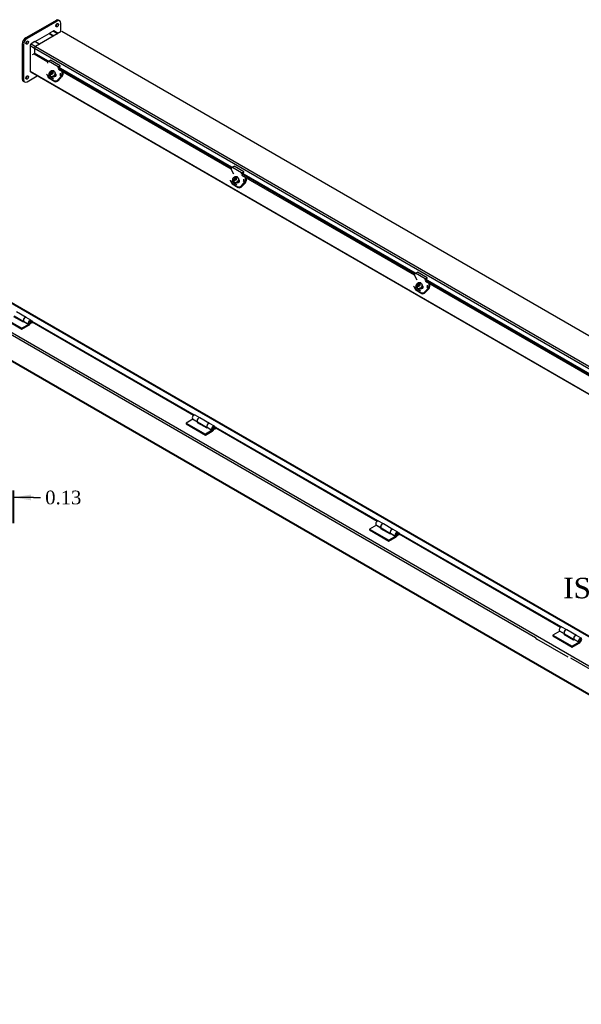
# Model space of a CAD drawing. Header units: inches. Extents: x 2 to 237, y 16 to 158.
# Tile 9 of 10: x 150 to 191, y 86 to 158. Entities that reach past the tile are written whole.
import ezdxf
from ezdxf.enums import TextEntityAlignment as Align

# ---------------------------------------------------------------- set-up
doc = ezdxf.new("R2010")
doc.units = ezdxf.units.IN
doc.header["$MEASUREMENT"] = 0
for name, color, linetype in [('COM40176', 7, 'CONTINUOUS'), ('COM49077', 7, 'CONTINUOUS'), ('COM49084', 7, 'CONTINUOUS'), ('COM50001', 7, 'CONTINUOUS'), ('COM52631', 7, 'CONTINUOUS'), ('COM71024', 7, 'CONTINUOUS'), ('DEFAULT', 7, 'CONTINUOUS'), ('HNG11000', 7, 'CONTINUOUS'), ('QLB30098', 7, 'CONTINUOUS'), ('SCS19419', 7, 'CONTINUOUS')]:
    doc.layers.add(name, color=color, linetype=linetype)
doc.styles.add('SEACAD_TIMES_NEW_ROMAN', font='times.ttf')

# ---------------------------------------------------------------- blocks, each defined once
blk = doc.blocks.new('GDIMGGROUP10')
at = {"layer": 'DEFAULT', "linetype": 'Continuous'}
for points in [[(147.703, 123.562), (147.703, 123.145), (148.953, 123.353)], [(150.328, 123.562), (149.078, 123.353), (150.328, 123.145)]]:
    blk.add_hatch(color=136, dxfattribs=at).paths.add_polyline_path(points)
at = {"layer": 'DEFAULT', "color": 136, "linetype": 'Continuous'}
for p, q in [((148.953, 123.353), (146.453, 123.353)), ((148.953, 121.464), (148.953, 123.853)), ((149.078, 121.464), (149.078, 123.853)), ((150.53, 123.353), (149.078, 123.353)), ((150.53, 123.353), (151.03, 123.353))]:
    blk.add_line(p, q, dxfattribs=at)
at = {"layer": 'DEFAULT', "color": 136, "linetype": 'Continuous', "style": 'SEACAD_TIMES_NEW_ROMAN'}
blk.add_text('0.13', height=1, dxfattribs=at).set_placement((151.38, 123.853), align=Align.TOP_LEFT)

msp = doc.modelspace()

# ---------------------------------------------------------------- linework, layer by layer
at = {"layer": 'COM40176', "color": 7, "linetype": 'Continuous'}
for p, q in [((151.615, 155.275), (151.774, 155.351)), ((152.322, 154.866), (151.615, 155.275)), ((152.481, 154.942), (151.774, 155.351)), ((152.322, 154.866), (152.481, 154.942)), ((152.477, 154.894), (152.481, 154.942)), ((151.477, 154.324), (151.494, 154.292)), ((151.523, 154.278), (151.54, 154.245)), ((151.981, 153.991), (151.54, 154.245)), ((152.155, 154.314), (152.118, 154.335)), ((152.138, 154.346), (152.123, 154.355)), ((152.155, 154.314), (152.138, 154.346)), ((152.318, 154.818), (152.477, 154.894)), ((151.933, 154.16), (151.958, 154.145)), ((165.18, 147.02), (164.989, 147.383)), ((165.05, 147.518), (165.209, 147.594)), ((165.757, 147.11), (165.05, 147.518)), ((165.916, 147.186), (165.209, 147.594)), ((165.753, 147.061), (165.912, 147.137)), ((165.757, 147.11), (165.916, 147.186)), ((165.912, 147.137), (165.916, 147.186)), ((164.912, 146.568), (164.929, 146.535)), ((164.958, 146.521), (164.975, 146.489)), ((165.416, 146.234), (164.975, 146.489)), ((165.368, 146.403), (165.393, 146.389)), ((165.59, 146.557), (165.553, 146.579)), ((165.573, 146.59), (165.558, 146.598)), ((165.59, 146.557), (165.573, 146.59)), ((178.485, 139.761), (178.644, 139.837)), ((179.351, 139.429), (178.644, 139.837)), ((178.615, 139.264), (178.424, 139.627)), ((179.192, 139.353), (178.485, 139.761)), ((179.188, 139.305), (179.347, 139.38)), ((179.192, 139.353), (179.351, 139.429)), ((179.347, 139.38), (179.351, 139.429)), ((178.347, 138.811), (178.364, 138.779)), ((178.393, 138.764), (178.41, 138.732)), ((178.851, 138.477), (178.41, 138.732)), ((178.803, 138.646), (178.828, 138.632)), ((179.025, 138.801), (178.988, 138.822)), ((179.008, 138.833), (178.993, 138.842)), ((179.025, 138.801), (179.008, 138.833))]:
    msp.add_line(p, q, dxfattribs=at)
for centre, major_axis, ratio, start_param, end_param in [((151.609, 155.202), (-0.043, -0.0745), 0.57735, 3.839724, 5.934119), ((151.661, 154.38), (0.166, 0.088), 0.767256, 3.141593, 3.592107), ((152.048, 154.246), (-0.124, -0.065), 0.767256, 0.450514, 3.592107), ((152.065, 154.214), (-0.124, -0.065), 0.767256, 3.311965, 3.592107), ((152.316, 154.793), (-0.0145, -0.0251), 0.57735, 3.839724, 5.934119), ((152.434, 154.348), (-0.043, -0.0745), 0.57735, 1.22173, 2.792527), ((165.044, 147.445), (-0.043, -0.0745), 0.57735, 3.839724, 5.934119), ((165.751, 147.037), (-0.0145, -0.0251), 0.57735, 3.839724, 5.934119), ((165.096, 146.623), (0.166, 0.088), 0.767256, 3.141593, 3.592107), ((165.483, 146.489), (-0.124, -0.065), 0.767256, 0.450514, 3.592107), ((165.5, 146.457), (-0.124, -0.065), 0.767256, 3.311973, 3.592107), ((165.869, 146.591), (-0.043, -0.0745), 0.57735, 1.22173, 2.792527), ((178.479, 139.688), (-0.043, -0.0745), 0.57735, 3.839724, 5.934119), ((179.186, 139.28), (-0.0145, -0.0251), 0.57735, 3.839724, 5.934119), ((178.531, 138.866), (0.166, 0.088), 0.767256, 3.141593, 3.592107), ((178.918, 138.733), (-0.124, -0.065), 0.767256, 0.450514, 3.592107), ((178.935, 138.7), (-0.124, -0.065), 0.767256, 3.311973, 3.592107), ((179.304, 138.835), (-0.043, -0.0745), 0.57735, 1.22173, 2.792527)]:
    msp.add_ellipse(centre, major_axis=major_axis, ratio=ratio, start_param=start_param, end_param=end_param, dxfattribs=at)
at = {"layer": 'COM49077', "color": 7, "linetype": 'Continuous'}
for p, q in [((151.963, 157.482), (151.686, 157.322)), ((151.686, 157.322), (152.017, 157.131)), ((151.686, 157.297), (151.686, 157.322)), ((151.963, 157.482), (152.295, 157.291)), ((152.326, 157.309), (152.017, 157.488)), ((150.272, 156.418), (150.272, 154.553)), ((150.272, 156.418), (150.593, 156.232)), ((150.625, 156.71), (150.348, 156.55)), ((150.348, 156.55), (150.68, 156.359)), ((150.625, 156.71), (150.957, 156.519)), ((150.272, 154.553), (234.462, 105.946)), ((150.294, 154.503), (234.462, 105.909)), ((230.547, 88.272), (146.313, 136.904)), ((187.271, 113.081), (146.237, 136.772)), ((230.427, 86.3), (146.237, 134.907)), ((146.259, 134.858), (230.427, 86.263)), ((230.47, 88.14), (189.87, 111.581))]:
    msp.add_line(p, q, dxfattribs=at)
for centre, major_axis, start_param, end_param in [((151.963, 157.394), (-0.054, -0.0935), 3.141593, 3.926991), ((150.348, 156.462), (0.054, 0.0935), 0.785398, 2.356194), ((150.348, 154.597), (0.054, 0.0935), 2.356194, 3.141593)]:
    msp.add_ellipse(centre, major_axis=major_axis, ratio=0.57735, start_param=start_param, end_param=end_param, dxfattribs=at)
at = {"layer": 'COM49084', "color": 7, "linetype": 'Continuous'}
for p, q in [((152.549, 157.438), (150.669, 156.352)), ((236.372, 109.079), (152.603, 157.443)), ((150.669, 156.352), (234.438, 107.988)), ((150.438, 155.779), (150.561, 155.814)), ((150.561, 155.814), (151.569, 155.232)), ((150.592, 156.22), (150.592, 155.861)), ((150.592, 156.22), (234.362, 107.856)), ((151.611, 155.273), (150.592, 155.861)), ((152.305, 154.807), (165.004, 147.475)), ((164.994, 147.375), (152.349, 154.675)), ((165.046, 147.516), (152.362, 154.839)), ((165.74, 147.05), (178.439, 139.718)), ((178.481, 139.759), (165.797, 147.082)), ((178.429, 139.618), (165.784, 146.918)), ((179.175, 139.294), (191.875, 131.962)), ((191.864, 131.861), (179.219, 139.162)), ((191.916, 132.003), (179.232, 139.326)), ((232.272, 89.434), (148.503, 137.798)), ((232.326, 89.439), (148.557, 137.804)), ((150.392, 136.26), (150.367, 136.275)), ((150.392, 136.201), (150.369, 136.215)), ((150.392, 136.26), (150.392, 136.201)), ((150.435, 136.177), (150.435, 136.236)), ((162.3, 129.385), (150.435, 136.236)), ((162.247, 129.357), (150.435, 136.177)), ((163.824, 128.506), (163.798, 128.52)), ((163.824, 128.447), (163.8, 128.46)), ((163.824, 128.506), (163.824, 128.447)), ((163.866, 128.422), (163.866, 128.481)), ((175.731, 121.631), (163.866, 128.481)), ((175.678, 121.603), (163.866, 128.422)), ((177.255, 120.751), (177.229, 120.766)), ((177.255, 120.692), (177.231, 120.706)), ((177.255, 120.751), (177.255, 120.692)), ((177.297, 120.668), (177.297, 120.727)), ((189.163, 113.876), (177.297, 120.727)), ((189.109, 113.848), (177.297, 120.668))]:
    msp.add_line(p, q, dxfattribs=at)
for centre, major_axis, start_param, end_param in [((150.669, 156.264), (0.054, 0.0935), 0.785398, 2.356194), ((150.567, 155.846), (0.018, 0.0312), 3.682645, 5.497787), ((150.413, 136.248), (-0.03, 0), 2.356194, 5.497787), ((150.413, 136.189), (-0.03, 0), 3.926991, 5.497787), ((163.845, 128.493), (-0.03, 0), 2.356194, 5.497787), ((163.845, 128.435), (-0.03, 0), 3.926991, 5.497787), ((177.276, 120.739), (-0.03, 0), 2.356194, 5.497787), ((177.276, 120.68), (-0.03, 0), 3.926991, 5.497787)]:
    msp.add_ellipse(centre, major_axis=major_axis, ratio=0.57735, start_param=start_param, end_param=end_param, dxfattribs=at)
at = {"layer": 'COM50001', "color": 7, "linetype": 'Continuous'}
for p, q in [((150.647, 156.723), (151.663, 157.31)), ((151.663, 157.31), (151.995, 157.118)), ((150.979, 156.531), (150.647, 156.723)), ((150.647, 156.723), (150.647, 156.697))]:
    msp.add_line(p, q, dxfattribs=at)
at = {"layer": 'COM52631', "color": 7, "linetype": 'Continuous'}
for p, q in [((152.309, 153.906), (152.571, 154.199)), ((152.438, 154.275), (152.571, 154.199)), ((152.591, 154.245), (152.471, 154.314)), ((152.591, 154.464), (152.591, 154.245)), ((152.658, 154.425), (152.658, 154.284)), ((151.569, 154.15), (151.597, 154.096)), ((151.615, 154.103), (152.056, 153.849)), ((151.615, 154.103), (151.643, 154.05)), ((151.643, 154.05), (152.084, 153.795)), ((152.056, 153.849), (152.084, 153.795)), ((152.309, 153.906), (152.338, 153.852)), ((152.338, 153.852), (152.6, 154.145)), ((165.004, 146.394), (165.032, 146.34)), ((165.05, 146.347), (165.491, 146.092)), ((165.05, 146.347), (165.078, 146.293)), ((165.078, 146.293), (165.519, 146.038)), ((165.744, 146.15), (166.006, 146.442)), ((165.773, 146.096), (166.035, 146.388)), ((165.873, 146.519), (166.006, 146.442)), ((166.026, 146.489), (165.906, 146.558)), ((166.026, 146.708), (166.026, 146.489)), ((166.093, 146.669), (166.093, 146.527)), ((165.491, 146.092), (165.519, 146.038)), ((165.744, 146.15), (165.773, 146.096)), ((178.439, 138.637), (178.467, 138.583)), ((178.485, 138.59), (178.926, 138.335)), ((178.485, 138.59), (178.513, 138.536)), ((178.513, 138.536), (178.954, 138.281)), ((179.179, 138.393), (179.441, 138.685)), ((179.179, 138.393), (179.208, 138.339)), ((179.208, 138.339), (179.47, 138.631)), ((179.308, 138.762), (179.441, 138.685)), ((179.461, 138.732), (179.341, 138.801)), ((179.461, 138.951), (179.461, 138.732)), ((179.528, 138.912), (179.528, 138.771)), ((178.926, 138.335), (178.954, 138.281))]:
    msp.add_line(p, q, dxfattribs=at)
for centre, major_axis, ratio, start_param, end_param in [((151.735, 154.238), (0.166, 0.088), 0.767256, 2.563482, 3.592107), ((152.557, 154.226), (-0.024, -0.0416), 0.57735, 1.22173, 2.356194), ((152.557, 154.226), (-0.072, -0.124), 0.57735, 1.22173, 2.356194), ((151.764, 154.184), (0.166, 0.088), 0.767256, 3.141593, 3.592107), ((152.176, 153.983), (-0.166, -0.088), 0.767256, 0.450514, 2.021311), ((152.205, 153.929), (-0.166, -0.088), 0.767256, 0.450514, 2.021311), ((165.17, 146.481), (0.166, 0.088), 0.767256, 2.563482, 3.592107), ((165.199, 146.427), (0.166, 0.088), 0.767256, 3.141593, 3.592107), ((165.992, 146.469), (-0.024, -0.0416), 0.57735, 1.22173, 2.356194), ((165.992, 146.469), (-0.072, -0.124), 0.57735, 1.22173, 2.356194), ((165.611, 146.226), (-0.166, -0.088), 0.767256, 0.450514, 2.021311), ((165.64, 146.172), (-0.166, -0.088), 0.767256, 0.450514, 2.021311), ((178.605, 138.724), (0.166, 0.088), 0.767256, 2.563482, 3.592107), ((178.634, 138.671), (0.166, 0.088), 0.767256, 3.141593, 3.592107), ((179.047, 138.47), (-0.166, -0.088), 0.767256, 0.450514, 2.021311), ((179.075, 138.416), (-0.166, -0.088), 0.767256, 0.450514, 2.021311), ((179.427, 138.712), (-0.024, -0.0416), 0.57735, 1.22173, 2.356194), ((179.427, 138.712), (-0.072, -0.124), 0.57735, 1.22173, 2.356194)]:
    msp.add_ellipse(centre, major_axis=major_axis, ratio=ratio, start_param=start_param, end_param=end_param, dxfattribs=at)
at = {"layer": 'COM71024', "color": 7, "linetype": 'Continuous'}
for p, q in [((152.172, 158.267), (149.962, 156.991)), ((152.26, 158.216), (150.05, 156.94)), ((152.26, 158.216), (152.172, 158.267)), ((152.447, 158.234), (152.359, 158.285)), ((152.525, 157.424), (152.525, 158.063)), ((151.686, 157.297), (151.685, 157.297)), ((152.017, 157.488), (152.016, 157.488)), ((152.017, 157.488), (152.017, 157.488)), ((149.697, 156.532), (149.697, 153.98)), ((149.785, 156.481), (149.697, 156.532)), ((149.785, 156.481), (149.785, 153.929)), ((149.962, 156.991), (150.05, 156.94)), ((150.294, 156.494), (150.293, 156.493)), ((150.293, 156.493), (150.293, 156.492)), ((150.647, 156.698), (150.647, 156.697)), ((150.05, 153.776), (150.802, 154.21)), ((150.293, 154.504), (150.293, 154.503)), ((150.293, 154.503), (150.294, 154.504)), ((149.697, 153.98), (149.785, 153.929)), ((149.774, 153.808), (149.863, 153.757))]:
    msp.add_line(p, q, dxfattribs=at)
for centre in [(152.26, 157.91), (150.05, 156.634), (150.05, 154.082)]:
    msp.add_ellipse(centre, major_axis=(-0.07, -0.122), ratio=0.57735, dxfattribs=at)
for centre, major_axis, start_param, end_param in [((152.172, 157.961), (-0.07, -0.122), 0.680393, 2.4612), ((152.172, 157.961), (-0.188, -0.325), 3.141593, 3.926991), ((152.26, 157.91), (-0.188, -0.325), 2.356194, 3.926991), ((149.962, 156.685), (-0.188, -0.325), 3.926991, 5.497787), ((150.05, 156.634), (0.187, 0.325), 0.785398, 2.356194), ((149.962, 156.685), (-0.07, -0.122), 0.680393, 2.4612), ((149.962, 154.133), (-0.07, -0.122), 0.680393, 2.4612), ((149.962, 154.133), (0.188, 0.325), 2.356194, 3.141593), ((150.05, 154.082), (0.187, 0.325), 2.356194, 3.926991)]:
    msp.add_ellipse(centre, major_axis=major_axis, ratio=0.57735, start_param=start_param, end_param=end_param, dxfattribs=at)
at = {"layer": 'HNG11000', "color": 7, "linetype": 'Continuous'}
for p, q in [((149.979, 136.525), (149.279, 136.929)), ((148.263, 136.547), (149.677, 135.731)), ((148.263, 136.486), (149.677, 135.67)), ((149.066, 136.603), (149.773, 136.194)), ((149.11, 136.636), (149.81, 136.232)), ((149.773, 136.194), (149.825, 136.225)), ((149.797, 136.245), (150.151, 136.041)), ((149.825, 136.225), (150.179, 136.021)), ((150.336, 136.318), (149.982, 136.522)), ((150.385, 136.172), (150.362, 136.185)), ((150.435, 136.201), (150.385, 136.172)), ((150.179, 136.021), (149.677, 135.731)), ((149.677, 135.67), (150.179, 135.959)), ((149.677, 135.731), (149.677, 135.67)), ((150.151, 136.041), (150.195, 136.099)), ((150.385, 136.111), (150.342, 136.135)), ((150.385, 136.172), (150.385, 136.111)), ((150.467, 136.159), (150.385, 136.111)), ((162.196, 129.083), (161.694, 128.793)), ((162.168, 129.103), (162.521, 128.898)), ((162.196, 129.083), (162.532, 128.888)), ((162.707, 129.176), (162.353, 129.38)), ((163.41, 128.77), (162.71, 129.174)), ((161.694, 128.793), (161.694, 128.732)), ((161.694, 128.793), (163.108, 127.976)), ((161.694, 128.732), (163.108, 127.915)), ((162.548, 128.878), (162.497, 128.848)), ((162.497, 128.848), (163.204, 128.44)), ((162.521, 128.898), (162.522, 128.9)), ((162.541, 128.882), (163.241, 128.478)), ((163.61, 128.266), (163.108, 127.976)), ((163.204, 128.44), (163.257, 128.47)), ((163.228, 128.49), (163.582, 128.286)), ((163.257, 128.47), (163.61, 128.266)), ((163.767, 128.564), (163.414, 128.768)), ((163.582, 128.286), (163.627, 128.345)), ((163.816, 128.357), (163.774, 128.381)), ((163.816, 128.418), (163.794, 128.431)), ((163.866, 128.447), (163.816, 128.418)), ((163.816, 128.418), (163.816, 128.357)), ((163.898, 128.404), (163.816, 128.357)), ((163.108, 127.915), (163.61, 128.205)), ((163.108, 127.976), (163.108, 127.915)), ((175.627, 121.328), (175.126, 121.038)), ((175.599, 121.348), (175.952, 121.144)), ((175.627, 121.328), (175.964, 121.134)), ((176.138, 121.422), (175.784, 121.626)), ((175.98, 121.123), (175.928, 121.093)), ((175.928, 121.093), (176.635, 120.685)), ((175.952, 121.144), (175.953, 121.145)), ((175.973, 121.127), (176.673, 120.723)), ((176.841, 121.015), (176.141, 121.42)), ((175.126, 121.038), (175.126, 120.977)), ((175.126, 121.038), (176.54, 120.222)), ((175.126, 120.977), (176.54, 120.161)), ((177.041, 120.511), (176.54, 120.222)), ((176.54, 120.161), (177.041, 120.45)), ((176.635, 120.685), (176.688, 120.716)), ((176.66, 120.736), (177.013, 120.531)), ((176.688, 120.716), (177.041, 120.511)), ((177.198, 120.809), (176.845, 121.013)), ((177.013, 120.531), (177.058, 120.59)), ((177.247, 120.602), (177.205, 120.626)), ((177.247, 120.663), (177.225, 120.676)), ((177.297, 120.692), (177.247, 120.663)), ((177.247, 120.663), (177.247, 120.602)), ((177.329, 120.649), (177.247, 120.602)), ((176.54, 120.222), (176.54, 120.161)), ((189.569, 113.667), (189.216, 113.871)), ((189.058, 113.573), (188.557, 113.284)), ((188.557, 113.284), (188.557, 113.223)), ((188.557, 113.284), (189.971, 112.467)), ((188.557, 113.223), (189.971, 112.406)), ((189.03, 113.593), (189.384, 113.389)), ((189.058, 113.573), (189.395, 113.379)), ((189.411, 113.369), (189.359, 113.339)), ((189.359, 113.339), (190.066, 112.931)), ((189.384, 113.389), (189.385, 113.391)), ((189.404, 113.373), (190.104, 112.969)), ((190.273, 113.261), (189.573, 113.665)), ((190.63, 113.055), (190.276, 113.259)), ((190.473, 112.757), (189.971, 112.467)), ((189.971, 112.406), (190.473, 112.696)), ((189.971, 112.467), (189.971, 112.406)), ((190.066, 112.931), (190.119, 112.961)), ((190.091, 112.981), (190.444, 112.777)), ((190.119, 112.961), (190.473, 112.757)), ((190.444, 112.777), (190.489, 112.835))]:
    msp.add_line(p, q, dxfattribs=at)
for centre, major_axis, start_param, end_param in [((149.898, 136.376), (-0.084, -0.146), 3.141593, 6.059014), ((149.894, 136.378), (0.084, 0.146), 0, 3.327333), ((150.252, 136.172), (-0.084, -0.146), 1.550479, 6.059014), ((150.252, 136.172), (-0.0469, -0.0812), 1.551176, 6.059014), ((150.179, 136.22), (-0.122, -0.212), 0.785398, 1.54262), ((150.179, 136.22), (-0.16, -0.276), 0.785398, 1.544273), ((162.269, 129.234), (-0.084, -0.146), 3.141593, 6.059014), ((162.622, 129.03), (-0.084, -0.146), 3.141593, 6.059014), ((162.626, 129.028), (0.084, 0.146), 0, 3.141593), ((162.549, 129.078), (-0.16, -0.276), 0.785398, 0.995157), ((163.329, 128.622), (-0.084, -0.146), 3.141593, 6.059014), ((163.326, 128.624), (0.084, 0.146), 0, 3.327333), ((163.683, 128.418), (-0.084, -0.146), 1.550479, 6.059014), ((163.683, 128.418), (-0.0469, -0.0812), 1.551176, 6.059014), ((163.61, 128.465), (-0.122, -0.212), 0.785398, 1.54262), ((163.61, 128.465), (-0.16, -0.276), 0.785398, 1.544273), ((175.7, 121.48), (-0.084, -0.146), 3.141593, 6.059014), ((176.053, 121.275), (-0.084, -0.146), 3.120702, 6.059014), ((176.057, 121.273), (0.084, 0.146), 0, 3.141593), ((175.981, 121.323), (-0.16, -0.276), 0.785398, 0.995157), ((176.761, 120.867), (-0.084, -0.146), 3.141593, 6.059014), ((176.757, 120.869), (0.084, 0.146), -0.021125, 3.327333), ((177.114, 120.663), (-0.084, -0.146), 1.550479, 6.059014), ((177.114, 120.663), (-0.0469, -0.0812), 1.551176, 6.059014), ((177.041, 120.711), (-0.122, -0.212), 0.785398, 1.54262), ((177.041, 120.711), (-0.16, -0.276), 0.785398, 1.544273), ((189.131, 113.725), (-0.084, -0.146), 3.141593, 6.059014), ((189.485, 113.521), (-0.084, -0.146), 3.12064, 6.059014), ((189.488, 113.519), (0.084, 0.146), 0, 3.141593), ((189.412, 113.569), (-0.16, -0.276), 0.785398, 0.995157), ((190.192, 113.113), (-0.084, -0.146), 3.141593, 6.059014), ((190.188, 113.115), (0.084, 0.146), -0.020953, 3.327333), ((190.545, 112.909), (-0.084, -0.146), 1.550479, 6.059014), ((190.545, 112.909), (-0.0469, -0.0812), 1.551176, 6.059014), ((190.473, 112.956), (-0.122, -0.212), 0.785398, 1.54262), ((190.473, 112.956), (-0.16, -0.276), 0.785398, 1.544273)]:
    msp.add_ellipse(centre, major_axis=major_axis, ratio=0.57735, start_param=start_param, end_param=end_param, dxfattribs=at)
for centre in [(150.269, 136.162), (163.701, 128.407), (177.132, 120.653), (190.563, 112.898)]:
    msp.add_ellipse(centre, major_axis=(-0.02, -0.0346), ratio=0.57735, dxfattribs=at)
for points, knots in [([(150.196, 136.102), (150.2, 136.1), (150.21, 136.095), (150.231, 136.095), (150.254, 136.102), (150.276, 136.118), (150.297, 136.142), (150.31, 136.171), (150.312, 136.19), (150.312, 136.199)], [0.0368236, 0.0368236, 0.0368236, 0.0368236, 0.1110089, 0.2376088, 0.3640186, 0.5076472, 0.6781837, 0.8631668, 1, 1, 1, 1]), ([(150.312, 136.199), (150.311, 136.209), (150.31, 136.226), (150.296, 136.248), (150.285, 136.256), (150.279, 136.26)], [0, 0, 0, 0, 0.395555, 0.734955, 1, 1, 1, 1]), ([(163.627, 128.347), (163.631, 128.345), (163.642, 128.341), (163.662, 128.341), (163.685, 128.348), (163.708, 128.363), (163.728, 128.387), (163.741, 128.417), (163.743, 128.435), (163.743, 128.444)], [0.0368236, 0.0368236, 0.0368236, 0.0368236, 0.1110089, 0.2376088, 0.3640186, 0.5076472, 0.6781837, 0.8631668, 1, 1, 1, 1]), ([(163.743, 128.444), (163.743, 128.455), (163.741, 128.471), (163.728, 128.494), (163.716, 128.501), (163.71, 128.505)], [0, 0, 0, 0, 0.395555, 0.734955, 1, 1, 1, 1]), ([(177.058, 120.593), (177.062, 120.591), (177.073, 120.586), (177.094, 120.586), (177.116, 120.593), (177.139, 120.608), (177.159, 120.633), (177.172, 120.662), (177.174, 120.681), (177.175, 120.69)], [0.0368236, 0.0368236, 0.0368236, 0.0368236, 0.1110089, 0.2376088, 0.3640186, 0.5076472, 0.6781837, 0.8631668, 1, 1, 1, 1]), ([(177.175, 120.69), (177.174, 120.7), (177.172, 120.717), (177.159, 120.739), (177.147, 120.747), (177.141, 120.75)], [0, 0, 0, 0, 0.395555, 0.734955, 1, 1, 1, 1]), ([(190.489, 112.838), (190.493, 112.836), (190.504, 112.832), (190.525, 112.832), (190.548, 112.839), (190.57, 112.854), (190.59, 112.878), (190.604, 112.908), (190.605, 112.926), (190.606, 112.935)], [0.0368236, 0.0368236, 0.0368236, 0.0368236, 0.1110089, 0.2376088, 0.3640186, 0.5076472, 0.6781837, 0.8631668, 1, 1, 1, 1]), ([(190.606, 112.935), (190.605, 112.946), (190.603, 112.962), (190.59, 112.985), (190.579, 112.992), (190.573, 112.996)], [0, 0, 0, 0, 0.395555, 0.734955, 1, 1, 1, 1])]:
    msp.add_open_spline(points, degree=3, knots=knots, dxfattribs=at)
at = {"layer": 'QLB30098', "color": 7, "linetype": 'Continuous'}
msp.add_line((189.673, 111.665), (187.375, 112.992), dxfattribs=at)
for centre in [(187.64, 113.145), (187.64, 113.12)]:
    msp.add_ellipse(centre, major_axis=(0.375, 0), ratio=0.57735, start_param=3.141593, end_param=3.926991, dxfattribs=at)
at = {"layer": 'SCS19419', "color": 7, "linetype": 'Continuous'}
for p, q in [((151.675, 154.248), (151.684, 154.231)), ((151.704, 154.245), (151.809, 154.362)), ((151.819, 154.352), (151.71, 154.231)), ((151.742, 154.454), (151.748, 154.45)), ((151.745, 154.211), (151.754, 154.22)), ((151.748, 154.45), (151.788, 154.427)), ((151.789, 154.399), (151.754, 154.36)), ((151.809, 154.461), (151.782, 154.431)), ((151.793, 154.5), (151.787, 154.504)), ((151.809, 154.461), (151.787, 154.504)), ((151.788, 154.427), (151.807, 154.39)), ((151.789, 154.399), (151.788, 154.427)), ((151.809, 154.362), (151.789, 154.399)), ((151.833, 154.477), (151.793, 154.5)), ((151.804, 154.332), (151.839, 154.371)), ((151.839, 154.435), (151.807, 154.399)), ((151.807, 154.399), (151.843, 154.379)), ((151.807, 154.39), (151.809, 154.362)), ((151.856, 154.434), (151.809, 154.461)), ((151.843, 154.379), (151.811, 154.343)), ((151.811, 154.343), (151.813, 154.341)), ((151.831, 154.385), (151.853, 154.409)), ((151.833, 154.477), (151.866, 154.485)), ((151.852, 154.44), (151.833, 154.477)), ((151.875, 154.414), (151.839, 154.435)), ((151.853, 154.409), (151.839, 154.435)), ((151.873, 154.378), (151.839, 154.371)), ((151.846, 154.372), (151.843, 154.379)), ((151.886, 154.448), (151.852, 154.44)), ((151.853, 154.409), (151.888, 154.389)), ((151.902, 154.524), (151.866, 154.485)), ((151.866, 154.485), (151.886, 154.448)), ((151.873, 154.378), (151.91, 154.356)), ((151.907, 154.45), (151.875, 154.414)), ((151.888, 154.389), (151.875, 154.414)), ((151.886, 154.448), (151.991, 154.565)), ((151.888, 154.389), (151.92, 154.424)), ((152.005, 154.56), (151.896, 154.438)), ((151.916, 154.444), (151.907, 154.45)), ((151.917, 154.43), (151.907, 154.45)), ((151.91, 154.394), (151.926, 154.412)), ((151.945, 154.373), (151.91, 154.394)), ((151.923, 154.368), (151.91, 154.394)), ((151.91, 154.356), (151.919, 154.351)), ((151.916, 154.456), (151.951, 154.495)), ((151.916, 154.456), (151.917, 154.428)), ((151.955, 154.407), (151.917, 154.428)), ((151.917, 154.428), (151.937, 154.391)), ((151.964, 154.401), (151.955, 154.407)), ((152.127, 154.17), (152.079, 154.261)), ((152.109, 154.455), (152.1, 154.472)), ((165.11, 146.492), (165.119, 146.475)), ((165.139, 146.488), (165.244, 146.606)), ((165.254, 146.596), (165.145, 146.474)), ((165.177, 146.697), (165.183, 146.693)), ((165.18, 146.454), (165.189, 146.463)), ((165.183, 146.693), (165.223, 146.671)), ((165.224, 146.642), (165.189, 146.603)), ((165.244, 146.705), (165.217, 146.674)), ((165.228, 146.744), (165.222, 146.747)), ((165.244, 146.705), (165.222, 146.747)), ((165.223, 146.671), (165.242, 146.634)), ((165.224, 146.642), (165.223, 146.671)), ((165.244, 146.606), (165.224, 146.642)), ((165.268, 146.721), (165.228, 146.744)), ((165.239, 146.575), (165.274, 146.614)), ((165.274, 146.678), (165.242, 146.642)), ((165.242, 146.642), (165.278, 146.622)), ((165.242, 146.634), (165.244, 146.606)), ((165.291, 146.677), (165.244, 146.705)), ((165.278, 146.622), (165.246, 146.586)), ((165.246, 146.586), (165.248, 146.585)), ((165.266, 146.628), (165.288, 146.652)), ((165.268, 146.721), (165.301, 146.728)), ((165.287, 146.684), (165.268, 146.721)), ((165.31, 146.658), (165.274, 146.678)), ((165.288, 146.652), (165.274, 146.678)), ((165.308, 146.622), (165.274, 146.614)), ((165.281, 146.615), (165.278, 146.622)), ((165.321, 146.691), (165.287, 146.684)), ((165.288, 146.652), (165.323, 146.632)), ((165.337, 146.768), (165.301, 146.728)), ((165.301, 146.728), (165.321, 146.691)), ((165.308, 146.622), (165.345, 146.6)), ((165.342, 146.693), (165.31, 146.658)), ((165.323, 146.632), (165.31, 146.658)), ((165.321, 146.691), (165.426, 146.809)), ((165.323, 146.632), (165.355, 146.667)), ((165.44, 146.803), (165.331, 146.682)), ((165.352, 146.688), (165.342, 146.693)), ((165.352, 146.673), (165.342, 146.693)), ((165.345, 146.637), (165.361, 146.655)), ((165.38, 146.617), (165.345, 146.637)), ((165.359, 146.612), (165.345, 146.637)), ((165.345, 146.6), (165.354, 146.595)), ((165.351, 146.7), (165.386, 146.739)), ((165.351, 146.7), (165.352, 146.672)), ((165.39, 146.65), (165.352, 146.672)), ((165.352, 146.672), (165.372, 146.635)), ((165.399, 146.645), (165.39, 146.65)), ((165.562, 146.413), (165.514, 146.504)), ((165.544, 146.698), (165.535, 146.715)), ((178.545, 138.735), (178.554, 138.718)), ((178.574, 138.731), (178.679, 138.849)), ((178.689, 138.839), (178.58, 138.717)), ((178.612, 138.94), (178.618, 138.937)), ((178.615, 138.697), (178.624, 138.706)), ((178.618, 138.937), (178.658, 138.914)), ((178.659, 138.886), (178.624, 138.846)), ((178.679, 138.948), (178.652, 138.917)), ((178.663, 138.987), (178.657, 138.99)), ((178.679, 138.948), (178.657, 138.99)), ((178.658, 138.914), (178.677, 138.877)), ((178.659, 138.886), (178.658, 138.914)), ((178.679, 138.849), (178.659, 138.886)), ((178.703, 138.964), (178.663, 138.987)), ((178.674, 138.818), (178.709, 138.857)), ((178.709, 138.921), (178.677, 138.886)), ((178.677, 138.886), (178.713, 138.865)), ((178.677, 138.877), (178.679, 138.849)), ((178.726, 138.921), (178.679, 138.948)), ((178.713, 138.865), (178.681, 138.829)), ((178.681, 138.829), (178.683, 138.828)), ((178.701, 138.872), (178.723, 138.896)), ((178.703, 138.964), (178.736, 138.972)), ((178.722, 138.927), (178.703, 138.964)), ((178.745, 138.901), (178.709, 138.921)), ((178.723, 138.896), (178.709, 138.921)), ((178.743, 138.865), (178.709, 138.857)), ((178.716, 138.859), (178.713, 138.865)), ((178.756, 138.935), (178.722, 138.927)), ((178.723, 138.896), (178.758, 138.875)), ((178.772, 139.011), (178.736, 138.972)), ((178.736, 138.972), (178.756, 138.935)), ((178.743, 138.865), (178.78, 138.843)), ((178.777, 138.937), (178.745, 138.901)), ((178.758, 138.875), (178.745, 138.901)), ((178.756, 138.935), (178.861, 139.052)), ((178.758, 138.875), (178.79, 138.911)), ((178.875, 139.046), (178.766, 138.925)), ((178.787, 138.931), (178.777, 138.937)), ((178.787, 138.916), (178.777, 138.937)), ((178.78, 138.88), (178.796, 138.898)), ((178.815, 138.86), (178.78, 138.88)), ((178.794, 138.855), (178.78, 138.88)), ((178.78, 138.843), (178.789, 138.838)), ((178.786, 138.943), (178.821, 138.982)), ((178.786, 138.943), (178.787, 138.915)), ((178.825, 138.893), (178.787, 138.915)), ((178.787, 138.915), (178.807, 138.878)), ((178.834, 138.888), (178.825, 138.893)), ((178.997, 138.656), (178.949, 138.747)), ((178.979, 138.942), (178.97, 138.959))]:
    msp.add_line(p, q, dxfattribs=at)
for centre, radius, start, end in [((151.895, 154.229), 0.192, 137.22282, 175.37308), ((151.722, 154.245), 0.0184, 179.67137, 228.81327), ((154.567, 151.967), 3.764, 137.62103, 138.64423), ((151.948, 154.199), 0.196, 137.51623, 174.96283), ((153.904, 152.618), 2.635, 137.40198, 138.86329), ((151.935, 154.406), 0.169, 65.60478, 70.66901), ((165.33, 146.473), 0.192, 137.22282, 175.37308), ((165.157, 146.488), 0.0184, 179.67137, 228.81327), ((168.002, 144.21), 3.764, 137.62103, 138.64423), ((165.384, 146.443), 0.196, 137.51623, 174.96283), ((167.339, 144.861), 2.635, 137.40198, 138.86329), ((165.37, 146.65), 0.169, 65.60478, 70.66901), ((178.765, 138.716), 0.192, 137.22282, 175.37308), ((178.592, 138.731), 0.0184, 179.67137, 228.81327), ((181.437, 136.453), 3.764, 137.62103, 138.64423), ((178.819, 138.686), 0.196, 137.51623, 174.96283), ((180.774, 137.104), 2.635, 137.40198, 138.86329), ((178.805, 138.893), 0.169, 65.60478, 70.66901)]:
    msp.add_arc(centre, radius, start, end, dxfattribs=at)
for centre, major_axis, ratio, start_param, end_param in [((151.887, 154.36), (-0.212, -0.112), 0.767256, 0, 3.156387), ((151.887, 154.36), (-0.212, -0.112), 0.767256, 6.278115, 6.283185), ((151.896, 154.343), (0.212, 0.112), 0.767256, 3.141593, 6.283185), ((151.874, 154.386), (-0.205, -0.108), 0.767256, 0.348456, 0.565106), ((151.852, 154.428), (0.106, 0.056), 0.767256, 2.317279, 3.308665), ((151.852, 154.428), (0.106, 0.056), 0.767256, 0.733956, 1.725342), ((151.852, 154.428), (-0.106, -0.056), 0.767256, 0.759058, 1.725342), ((151.832, 154.376), (-0.0261, 0.0234), 0.279258, 0.645091, 0.934843), ((151.816, 154.358), (0.00745, -0.00667), 0.279258, 3.786684, 5.35748), ((151.877, 154.426), (-0.0261, 0.0234), 0.279258, 0.645091, 0.934843), ((151.893, 154.444), (-0.00745, 0.00667), 0.279258, 0.645091, 2.215887), ((151.912, 154.406), (0.0261, -0.0234), 0.279258, 0.355339, 0.645091), ((151.852, 154.428), (-0.106, -0.056), 0.767256, 2.317279, 3.283563), ((151.874, 154.386), (0.205, 0.108), 0.767256, 0.335922, 0.552573), ((165.322, 146.604), (-0.212, -0.112), 0.767256, 0, 3.156387), ((165.322, 146.604), (-0.212, -0.112), 0.767256, 6.278115, 6.283185), ((165.331, 146.587), (0.212, 0.112), 0.767256, 3.141593, 6.283185), ((165.309, 146.629), (-0.205, -0.108), 0.767256, 0.348456, 0.565106), ((165.287, 146.672), (0.106, 0.056), 0.767256, 2.317279, 3.308665), ((165.287, 146.672), (0.106, 0.056), 0.767256, 0.733956, 1.725342), ((165.287, 146.672), (-0.106, -0.056), 0.767256, 0.759058, 1.725342), ((165.267, 146.619), (-0.0261, 0.0234), 0.279258, 0.645091, 0.934843), ((165.251, 146.601), (0.00745, -0.00667), 0.279258, 3.786684, 5.35748), ((165.312, 146.669), (-0.0261, 0.0234), 0.279258, 0.645091, 0.934843), ((165.328, 146.687), (-0.00745, 0.00667), 0.279258, 0.645091, 2.215887), ((165.347, 146.649), (0.0261, -0.0234), 0.279258, 0.355339, 0.645091), ((165.287, 146.672), (-0.106, -0.056), 0.767256, 2.317279, 3.283563), ((165.309, 146.629), (0.205, 0.108), 0.767256, 0.335922, 0.552573), ((178.757, 138.847), (-0.212, -0.112), 0.767256, 0, 3.156387), ((178.757, 138.847), (-0.212, -0.112), 0.767256, 6.278115, 6.283185), ((178.766, 138.83), (0.212, 0.112), 0.767256, 3.141593, 6.283185), ((178.744, 138.872), (-0.205, -0.108), 0.767256, 0.348456, 0.565106), ((178.722, 138.915), (0.106, 0.056), 0.767256, 2.317279, 3.308665), ((178.722, 138.915), (0.106, 0.056), 0.767256, 0.733956, 1.725342), ((178.722, 138.915), (-0.106, -0.056), 0.767256, 0.759058, 1.725342), ((178.702, 138.863), (-0.0261, 0.0234), 0.279258, 0.645091, 0.934843), ((178.686, 138.845), (0.00745, -0.00667), 0.279258, 3.786684, 5.35748), ((178.747, 138.913), (-0.0261, 0.0234), 0.279258, 0.645091, 0.934843), ((178.763, 138.931), (-0.00745, 0.00667), 0.279258, 0.645091, 2.215887), ((178.782, 138.892), (0.0261, -0.0234), 0.279258, 0.355339, 0.645091), ((178.722, 138.915), (-0.106, -0.056), 0.767256, 2.317279, 3.283563), ((178.744, 138.872), (0.205, 0.108), 0.767256, 0.335922, 0.552573)]:
    msp.add_ellipse(centre, major_axis=major_axis, ratio=ratio, start_param=start_param, end_param=end_param, dxfattribs=at)
for points, knots in [([(151.966, 154.571), (151.959, 154.573), (151.93, 154.583), (151.863, 154.578), (151.78, 154.549), (151.708, 154.492), (151.663, 154.417), (151.649, 154.34), (151.656, 154.28), (151.673, 154.256), (151.677, 154.251)], [0, 0, 0, 0, 0.036607, 0.185903, 0.347763, 0.519682, 0.677442, 0.824465, 0.963588, 1, 1, 1, 1]), ([(151.753, 154.217), (151.753, 154.214), (151.753, 154.212), (151.75, 154.21), (151.748, 154.21), (151.745, 154.211)], [0, 0, 0, 0, 0.5, 0.5, 1, 1, 1, 1]), ([(151.811, 154.384), (151.812, 154.378), (151.812, 154.373), (151.813, 154.365), (151.814, 154.362), (151.815, 154.358), (151.815, 154.357), (151.817, 154.354), (151.818, 154.353), (151.819, 154.352)], [0, 0, 0, 0, 0.5, 0.5, 0.75, 0.75, 0.875, 0.875, 1, 1, 1, 1]), ([(151.896, 154.438), (151.894, 154.439), (151.893, 154.439), (151.89, 154.44), (151.888, 154.44), (151.883, 154.439), (151.88, 154.439), (151.87, 154.437), (151.863, 154.436), (151.856, 154.434)], [0, 0, 0, 0, 0.125, 0.125, 0.25, 0.25, 0.5, 0.5, 1, 1, 1, 1]), ([(151.991, 154.565), (151.988, 154.566), (151.984, 154.567), (151.978, 154.568), (151.974, 154.567), (151.963, 154.566), (151.955, 154.564), (151.94, 154.557), (151.932, 154.552), (151.916, 154.54), (151.909, 154.532), (151.902, 154.524)], [0, 0, 0, 0, 0.125, 0.125, 0.25, 0.25, 0.5, 0.5, 0.75, 0.75, 1, 1, 1, 1]), ([(151.951, 154.495), (151.958, 154.503), (151.965, 154.51), (151.981, 154.522), (151.989, 154.527), (152.001, 154.533), (152.004, 154.534), (152.012, 154.537), (152.016, 154.538), (152.027, 154.539), (152.034, 154.538), (152.04, 154.537)], [0, 0, 0, 0, 0.25, 0.25, 0.5, 0.5, 0.625, 0.625, 0.75, 0.75, 1, 1, 1, 1]), ([(152.04, 154.539), (152.042, 154.538), (152.043, 154.537), (152.043, 154.536), (152.042, 154.536), (152.04, 154.537)], [0, 0, 0, 0, 0.5, 0.5, 1, 1, 1, 1]), ([(165.401, 146.814), (165.394, 146.816), (165.365, 146.827), (165.298, 146.821), (165.215, 146.792), (165.143, 146.735), (165.098, 146.661), (165.084, 146.584), (165.091, 146.523), (165.108, 146.5), (165.112, 146.494)], [0, 0, 0, 0, 0.036607, 0.185903, 0.347763, 0.519682, 0.677442, 0.824465, 0.963588, 1, 1, 1, 1]), ([(165.188, 146.46), (165.188, 146.458), (165.188, 146.456), (165.185, 146.453), (165.183, 146.453), (165.18, 146.454)], [0, 0, 0, 0, 0.5, 0.5, 1, 1, 1, 1]), ([(165.246, 146.627), (165.247, 146.622), (165.247, 146.616), (165.248, 146.608), (165.249, 146.605), (165.25, 146.601), (165.25, 146.6), (165.252, 146.598), (165.253, 146.597), (165.254, 146.596)], [0, 0, 0, 0, 0.5, 0.5, 0.75, 0.75, 0.875, 0.875, 1, 1, 1, 1]), ([(165.331, 146.682), (165.33, 146.682), (165.328, 146.683), (165.325, 146.683), (165.323, 146.683), (165.318, 146.682), (165.315, 146.682), (165.305, 146.68), (165.298, 146.679), (165.291, 146.677)], [0, 0, 0, 0, 0.125, 0.125, 0.25, 0.25, 0.5, 0.5, 1, 1, 1, 1]), ([(165.426, 146.809), (165.423, 146.81), (165.419, 146.81), (165.413, 146.811), (165.409, 146.811), (165.398, 146.809), (165.39, 146.807), (165.375, 146.8), (165.367, 146.795), (165.351, 146.783), (165.344, 146.776), (165.337, 146.768)], [0, 0, 0, 0, 0.125, 0.125, 0.25, 0.25, 0.5, 0.5, 0.75, 0.75, 1, 1, 1, 1]), ([(165.386, 146.739), (165.393, 146.747), (165.4, 146.754), (165.416, 146.766), (165.424, 146.771), (165.436, 146.776), (165.439, 146.778), (165.447, 146.78), (165.451, 146.781), (165.462, 146.782), (165.469, 146.782), (165.475, 146.78)], [0, 0, 0, 0, 0.25, 0.25, 0.5, 0.5, 0.625, 0.625, 0.75, 0.75, 1, 1, 1, 1]), ([(165.475, 146.783), (165.477, 146.781), (165.478, 146.78), (165.478, 146.779), (165.477, 146.779), (165.475, 146.78)], [0, 0, 0, 0, 0.5, 0.5, 1, 1, 1, 1]), ([(178.836, 139.057), (178.829, 139.059), (178.8, 139.07), (178.733, 139.065), (178.65, 139.036), (178.578, 138.978), (178.533, 138.904), (178.519, 138.827), (178.526, 138.767), (178.543, 138.743), (178.547, 138.737)], [0, 0, 0, 0, 0.036607, 0.185903, 0.347763, 0.519682, 0.677442, 0.824465, 0.963588, 1, 1, 1, 1]), ([(178.623, 138.703), (178.623, 138.701), (178.623, 138.699), (178.62, 138.697), (178.618, 138.696), (178.615, 138.697)], [0, 0, 0, 0, 0.5, 0.5, 1, 1, 1, 1]), ([(178.681, 138.871), (178.682, 138.865), (178.682, 138.859), (178.683, 138.851), (178.684, 138.848), (178.685, 138.845), (178.685, 138.843), (178.687, 138.841), (178.688, 138.84), (178.689, 138.839)], [0, 0, 0, 0, 0.5, 0.5, 0.75, 0.75, 0.875, 0.875, 1, 1, 1, 1]), ([(178.766, 138.925), (178.765, 138.926), (178.763, 138.926), (178.76, 138.926), (178.758, 138.926), (178.753, 138.926), (178.75, 138.925), (178.74, 138.923), (178.733, 138.922), (178.726, 138.921)], [0, 0, 0, 0, 0.125, 0.125, 0.25, 0.25, 0.5, 0.5, 1, 1, 1, 1]), ([(178.861, 139.052), (178.858, 139.053), (178.854, 139.054), (178.848, 139.054), (178.844, 139.054), (178.833, 139.053), (178.825, 139.05), (178.81, 139.043), (178.802, 139.038), (178.786, 139.026), (178.779, 139.019), (178.772, 139.011)], [0, 0, 0, 0, 0.125, 0.125, 0.25, 0.25, 0.5, 0.5, 0.75, 0.75, 1, 1, 1, 1]), ([(178.821, 138.982), (178.828, 138.99), (178.835, 138.997), (178.851, 139.009), (178.859, 139.014), (178.871, 139.019), (178.874, 139.021), (178.882, 139.023), (178.886, 139.024), (178.897, 139.026), (178.904, 139.025), (178.91, 139.023)], [0, 0, 0, 0, 0.25, 0.25, 0.5, 0.5, 0.625, 0.625, 0.75, 0.75, 1, 1, 1, 1]), ([(178.91, 139.026), (178.912, 139.024), (178.913, 139.023), (178.913, 139.023), (178.912, 139.023), (178.91, 139.023)], [0, 0, 0, 0, 0.5, 0.5, 1, 1, 1, 1])]:
    msp.add_open_spline(points, degree=3, knots=knots, dxfattribs=at)
for points in [[(152.095, 154.473), (152.084, 154.498), (152.074, 154.512), (152.066, 154.516)], [(165.53, 146.716), (165.519, 146.741), (165.509, 146.756), (165.501, 146.759)], [(178.965, 138.959), (178.954, 138.985), (178.944, 138.999), (178.936, 139.002)]]:
    msp.add_open_spline(points, degree=3, dxfattribs=at)

# ---------------------------------------------------------------- block references
at = {"layer": 'DEFAULT'}
msp.add_blockref('GDIMGGROUP10', (0, 0), dxfattribs=at)

# ---------------------------------------------------------------- texts
at = {"layer": 'DEFAULT', "color": 136, "linetype": 'Continuous', "style": 'SEACAD_TIMES_NEW_ROMAN'}
msp.add_text('ISOMETRIC VIEWS', height=1.5, dxfattribs=at).set_placement((189.317, 117.475), align=Align.TOP_LEFT)

doc.saveas('drawing.dxf')
